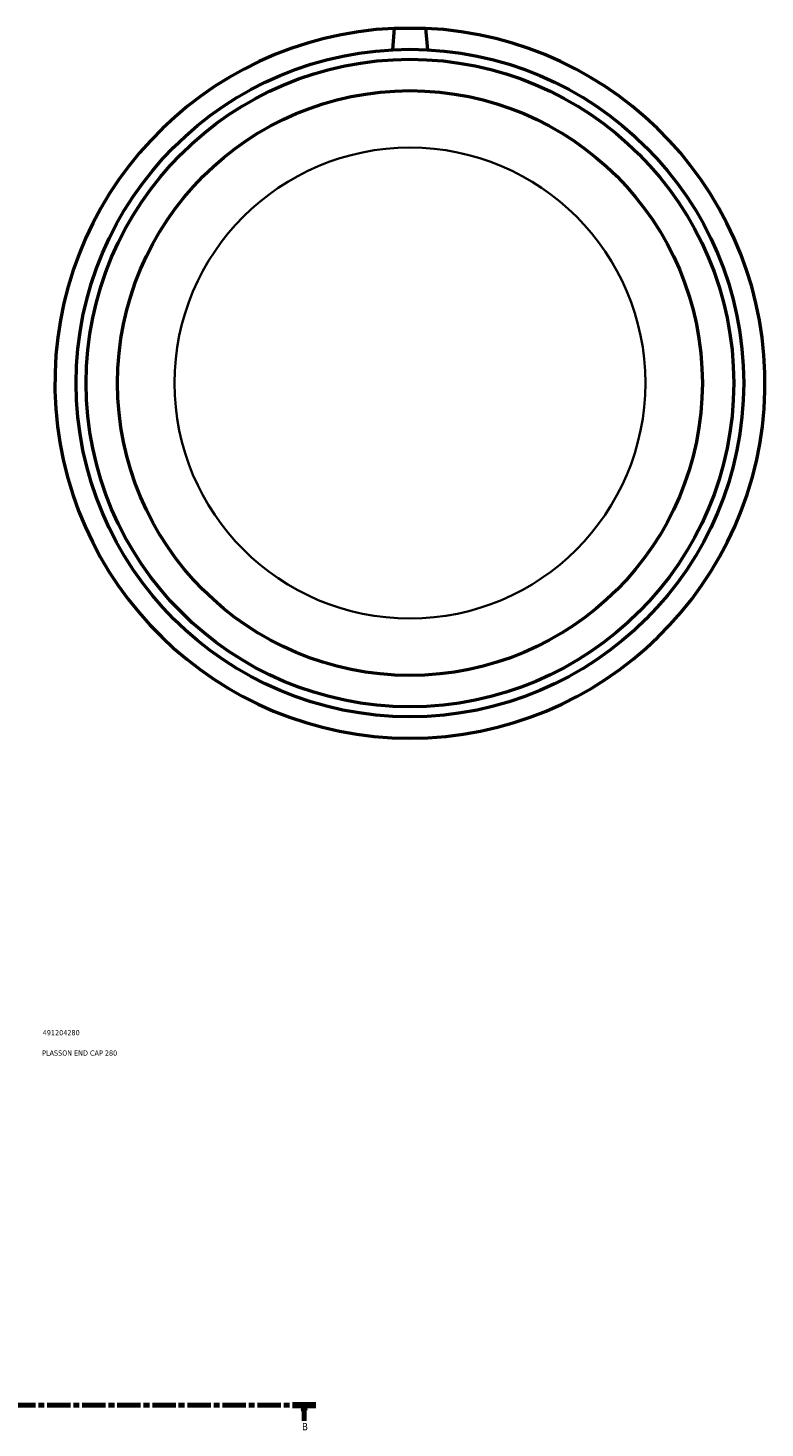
# Model space of a CAD drawing. Header units: millimetres. Extents: x -202 to 1418, y -254 to 1632.
# Tile 4 of 8: x 848 to 1201, y -95 to 575. Entities that reach past the tile are written whole.
import ezdxf

# ---------------------------------------------------------------- set-up
doc = ezdxf.new("R2010")
doc.units = ezdxf.units.MM
doc.linetypes.add('CHAIN', pattern=[0.3543, 0.2362, -0.0295, 0.0591, -0.0295])
for name, color, linetype, lineweight in [('Section Line (ISO)', 7, 'CHAIN', 70), ('Title (ISO)', 7, 'Continuous', 50), ('Visible (ISO)', 7, 'Continuous', 50), ('Visible Narrow (ISO)', 7, 'Continuous', 35)]:
    doc.layers.add(name, color=color, linetype=linetype, lineweight=lineweight)
doc.styles.add('Label Text (ISO)', font='tahoma.ttf')
doc.styles.add('Note Text (ISO)', font='tahoma.ttf')

# ---------------------------------------------------------------- blocks, each defined once
blk = doc.blocks.new('Title Blocks ISO')
at = {"layer": 'Title (ISO)', "color": 232, "true_color": 0xca0064, "style": 'Note Text (ISO)'}
for tag, p in [('PART_NUMBER_001', (34.16, 73.13)), ('DESCRIPTION_001', (33.84, 63.39))]:
    blk.add_attdef(tag, p, '', height=2.5, dxfattribs=at)
blk = doc.blocks.new('2dTransSection0')
at = {"layer": 'Section Line (ISO)', "linetype": 'CHAIN', "ltscale": 47.374752}
blk.add_line((202.66, -83.97), (985.94, -83.97), dxfattribs=at)
at = {"layer": 'Section Line (ISO)', "linetype": 'Continuous', "lineweight": 140}
for p, q in [((202.66, -83.97), (213.84, -83.97)), ((974.76, -83.97), (985.94, -83.97))]:
    blk.add_line(p, q, dxfattribs=at)
at = {"layer": 'Section Line (ISO)', "linetype": 'Continuous'}
for p, q in [((208.25, -83.97), (207.75, -86.47)), ((207.75, -86.47), (208.75, -86.47)), ((208.25, -86.47), (208.25, -83.97)), ((208.75, -86.47), (208.25, -83.97)), ((208.25, -91.47), (208.25, -86.47)), ((980.35, -83.97), (979.85, -86.47)), ((979.85, -86.47), (980.85, -86.47)), ((980.35, -86.47), (980.35, -83.97)), ((980.85, -86.47), (980.35, -83.97)), ((980.35, -91.47), (980.35, -86.47))]:
    blk.add_line(p, q, dxfattribs=at)
at = {"layer": 'Section Line (ISO)', "linetype": 'Continuous', "flags": 128}
for points in [[(208.75, -86.47), (208.25, -83.97), (207.75, -86.47), (208.75, -86.47)], [(980.85, -86.47), (980.35, -83.97), (979.85, -86.47), (980.85, -86.47)]]:
    blk.add_lwpolyline(points, dxfattribs=at)
at = {"layer": 'Section Line (ISO)'}
for points in [[(208.75, -86.47), (208.25, -83.97), (207.75, -86.47), (208.75, -86.47)], [(980.85, -86.47), (980.35, -83.97), (979.85, -86.47), (980.85, -86.47)]]:
    blk.add_solid(points, dxfattribs=at)
at = {"layer": 'Section Line (ISO)', "char_height": 3.5, "attachment_point": 7, "style": 'Label Text (ISO)'}
for insert in [(207.18, -95.97), (979.28, -95.97)]:
    blk.add_mtext('B', dxfattribs=dict(at, insert=insert))

msp = doc.modelspace()

# ---------------------------------------------------------------- linework, layer by layer
at = {"layer": 'Visible (ISO)'}
for p, q in [((1023.464, 575.427), (1022.552, 565.006)), ((1023.464, 575.427), (1038.464, 575.427)), ((1038.464, 575.427), (1039.376, 565.006))]:
    msp.add_line(p, q, dxfattribs=at)
for radius in [159.8, 155.006, 140]:
    msp.add_circle((1030.964, 405.427), radius, dxfattribs=at)
msp.add_arc((1030.964, 405.427), 170, 92.53348, 87.46652, dxfattribs=at)
at = {"layer": 'Visible Narrow (ISO)'}
msp.add_circle((1030.964, 405.427), 112.741, dxfattribs=at)

# ---------------------------------------------------------------- block references
msp.add_blockref('Title Blocks ISO', (821, 20)).add_auto_attribs({'PART_NUMBER_001': '491204280', 'DESCRIPTION_001': 'PLASSON END CAP 280'})
at = {"layer": 'Section Line (ISO)'}
msp.add_blockref('2dTransSection0', (0, 0), dxfattribs=at)

doc.saveas('drawing.dxf')
